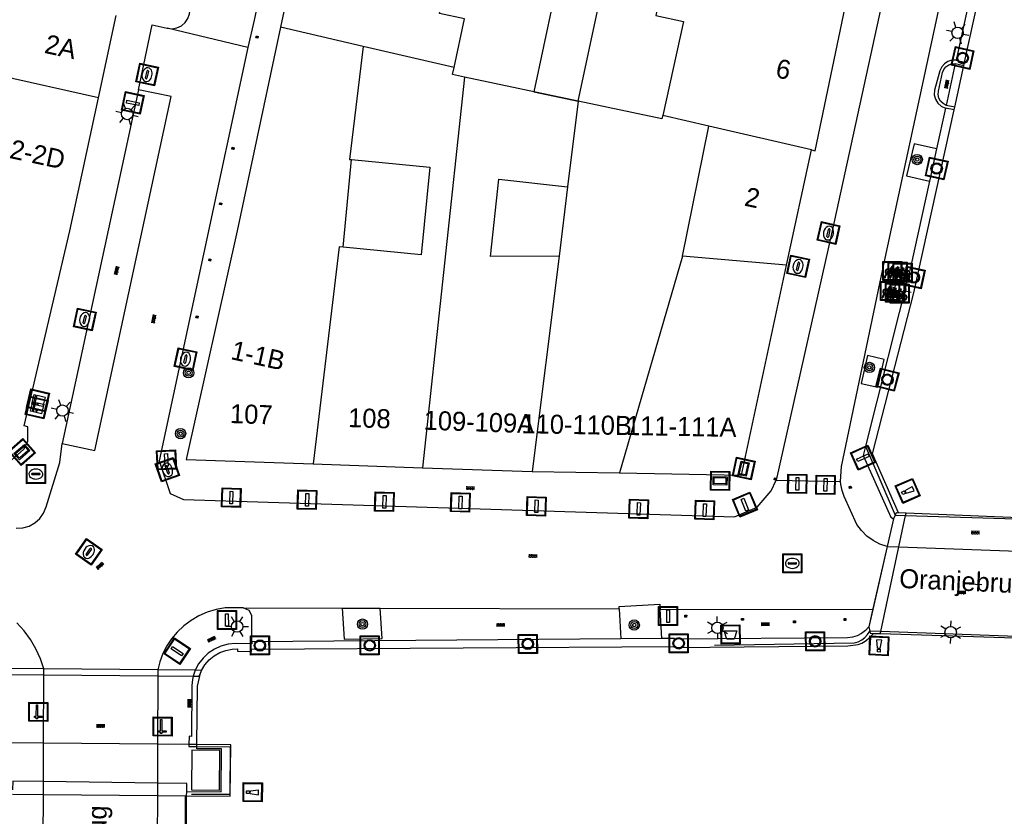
# Model space of a CAD drawing. Header units: metres. Extents: x 93870 to 95789, y 463036 to 464040.
# Tile 117 of 256: x 94283 to 94335, y 463469 to 463511. Entities that reach past the tile are written whole.
import ezdxf
from ezdxf.enums import TextEntityAlignment as Align

# ---------------------------------------------------------------- set-up
doc = ezdxf.new("R2010")
doc.units = ezdxf.units.M
doc.header["$LTSCALE"] = 25.4
for name, color, linetype in [('B_BEBOUWINGSGRENS_0', 1, 'Continuous'), ('B_LUIFEL_1', 200, 'Continuous'), ('B_TUSSENMUUR_0', 7, 'Continuous'), ('G_GRENS_ALGEMEEN_0', 7, 'Continuous'), ('K_KUNSTWERKGRENS_0', 1, 'Continuous'), ('K_KUNSTWERKGRENS_1', 1, 'Continuous'), ('Q_BALUSTRADE_LIJN_1', 193, 'Continuous'), ('Q_BOOM_0', 3, 'Continuous'), ('Q_BRANDKRAAN_0', 5, 'Continuous'), ('Q_CAI-KAST_0', 10, 'Continuous'), ('Q_FIETSENREK_0', 6, 'Continuous'), ('Q_INSPECTIE_OF_RIOOLPUT_0', 253, 'Continuous'), ('Q_KOLK_0', 254, 'Continuous'), ('Q_LICHTMAST_0', 2, 'Continuous'), ('Q_LICHTMAST_1', 2, 'Continuous'), ('Q_MEERPAAL_0', 7, 'Continuous'), ('Q_MEERRING_0', 7, 'Continuous'), ('Q_SLAGBOOM_0', 7, 'Continuous'), ('Q_STRAATNAAMBORD_0', 7, 'Continuous'), ('Q_VERKEERSBORDPAAL_0', 40, 'Continuous'), ('Q_WATERLEIDINGPUT_0', 5, 'Continuous'), ('Q_ZAND_ZOUTBAK_0', 7, 'Continuous'), ('S_GBKN_SYMBOOL_OV_GROOT_0', 7, 'Continuous'), ('S_GBKN_SYMBOOL_OV_GROOT_1', 7, 'Continuous'), ('T_HEK_LIJN_0', 6, 'Continuous'), ('V_WEGGRENS_0', 7, 'Continuous'), ('V_WEGGRENS_1', 7, 'Continuous'), ('W_WATERGRENS_0', 5, 'Continuous'), ('Z_GBKN_HUISNUMMER_0', 252, 'Continuous'), ('Z_KUNSTWERKNAAM_1', 252, 'Continuous')]:
    doc.layers.add(name, color=color, linetype=linetype)
for name, color, linetype, true_color in [('Q_AFSLUITPAAL_0', 7, 'Continuous', 0xf86a3a), ('Q_PAAL_STEEN_0', 7, 'Continuous', 0xa97373), ('Q_PAALTJE_0', 7, 'Continuous', 0x666666)]:
    doc.layers.add(name, color=color, linetype=linetype, true_color=true_color)

# ---------------------------------------------------------------- blocks, each defined once
blk = doc.blocks.new('Q_ZAND_ZOUTBAK')
for points in [[(-0.5, 0.5), (0.5, 0.5), (0.5, -0.5), (-0.5, -0.5)], [(-0.336, 0.197), (0.331, 0.197), (0.19, -0.251), (-0.196, -0.251)]]:
    blk.add_lwpolyline(points, close=True)
blk.add_lwpolyline([(-0.442, 0.464), (0.438, 0.464, -0.414214), (0.459, 0.442), (0.459, -0.437, -0.414214), (0.438, -0.459), (-0.442, -0.459, -0.414214), (-0.463, -0.437), (-0.463, 0.442), (-0.463, 0.444), (-0.463, 0.446), (-0.463, 0.448), (-0.462, 0.45), (-0.461, 0.451), (-0.46, 0.453), (-0.459, 0.455), (-0.458, 0.456), (-0.457, 0.457), (-0.456, 0.459), (-0.454, 0.46), (-0.453, 0.461), (-0.451, 0.462), (-0.449, 0.462), (-0.447, 0.463), (-0.446, 0.463), (-0.444, 0.464), (-0.442, 0.464)], format="xyb")
blk = doc.blocks.new('Q_STRAATNAAMBORD')
for points in [[(-0.5, 0.5), (0.5, 0.5), (0.5, -0.5), (-0.5, -0.5)], [(-0.369, 0.22), (0.358, 0.22), (0.358, -0.214), (-0.369, -0.214)]]:
    blk.add_lwpolyline(points, close=True)
for points in [[(-0.442, 0.464), (0.438, 0.464, -0.414214), (0.459, 0.442), (0.459, -0.437, -0.414214), (0.438, -0.459), (-0.442, -0.459, -0.414214), (-0.463, -0.437), (-0.463, 0.442), (-0.463, 0.444), (-0.463, 0.446), (-0.463, 0.448), (-0.462, 0.45), (-0.461, 0.451), (-0.46, 0.453), (-0.459, 0.455), (-0.458, 0.456), (-0.457, 0.457), (-0.456, 0.459), (-0.454, 0.46), (-0.453, 0.461), (-0.451, 0.462), (-0.449, 0.462), (-0.447, 0.463), (-0.446, 0.463), (-0.444, 0.464), (-0.442, 0.464)], [(-0.287, 0.16), (0.281, 0.16, -0.414214), (0.303, 0.139), (0.303, -0.134, -0.414214), (0.281, -0.156), (-0.287, -0.156, -0.414214), (-0.308, -0.134), (-0.308, 0.139), (-0.308, 0.14), (-0.308, 0.142), (-0.307, 0.144), (-0.307, 0.146), (-0.306, 0.148), (-0.305, 0.149), (-0.304, 0.151), (-0.303, 0.152), (-0.302, 0.154), (-0.3, 0.155), (-0.299, 0.156), (-0.297, 0.157), (-0.296, 0.158), (-0.294, 0.159), (-0.292, 0.159), (-0.29, 0.16), (-0.288, 0.16), (-0.287, 0.16)]]:
    blk.add_lwpolyline(points, format="xyb")
blk = doc.blocks.new('Q_CAI-KAST')
for points in [[(-0.5, 0.5), (0.5, 0.5), (0.5, -0.5), (-0.5, -0.5)], [(-0.262, 0.264), (0.25, 0.264), (0.25, 0.187), (-0.262, 0.187)], [(-0.262, 0.107), (0.25, 0.107), (0.25, -0.332), (-0.262, -0.332)]]:
    blk.add_lwpolyline(points, close=True)
blk.add_lwpolyline([(-0.442, 0.464), (0.438, 0.464, -0.414214), (0.459, 0.442), (0.459, -0.437, -0.414214), (0.438, -0.459), (-0.442, -0.459, -0.414214), (-0.463, -0.437), (-0.463, 0.442), (-0.463, 0.444), (-0.463, 0.446), (-0.463, 0.448), (-0.462, 0.45), (-0.461, 0.451), (-0.46, 0.453), (-0.459, 0.455), (-0.458, 0.456), (-0.457, 0.457), (-0.456, 0.459), (-0.454, 0.46), (-0.453, 0.461), (-0.451, 0.462), (-0.449, 0.462), (-0.447, 0.463), (-0.446, 0.463), (-0.444, 0.464), (-0.442, 0.464)], format="xyb")
blk.add_circle((-0.177, -0.034), 0.0354)
blk = doc.blocks.new('Q_LICHTMAST')
for points in [[(0, 0.3), (0, 0.6)], [(-0.26, 0.15), (-0.52, 0.3)], [(0.26, 0.15), (0.52, 0.3)], [(-0.26, -0.15), (-0.52, -0.3)], [(0, -0.3), (0, -0.6)], [(0.26, -0.15), (0.52, -0.3)]]:
    blk.add_lwpolyline(points)
blk.add_circle((0, 0), 0.3)
blk = doc.blocks.new('Q_VERKEERSBORDPAAL')
for points in [[(-0.5, 0.5), (0.5, 0.5), (0.5, -0.5), (-0.5, -0.5)], [(-0.08, 0.333), (0.071, 0.333), (0.071, -0.329), (-0.08, -0.329)]]:
    blk.add_lwpolyline(points, close=True)
blk.add_lwpolyline([(-0.442, 0.464), (0.438, 0.464, -0.414214), (0.459, 0.442), (0.459, -0.437, -0.414214), (0.438, -0.459), (-0.442, -0.459, -0.414214), (-0.463, -0.437), (-0.463, 0.442), (-0.463, 0.444), (-0.463, 0.446), (-0.463, 0.448), (-0.462, 0.45), (-0.461, 0.451), (-0.46, 0.453), (-0.459, 0.455), (-0.458, 0.456), (-0.457, 0.457), (-0.456, 0.459), (-0.454, 0.46), (-0.453, 0.461), (-0.451, 0.462), (-0.449, 0.462), (-0.447, 0.463), (-0.446, 0.463), (-0.444, 0.464), (-0.442, 0.464)], format="xyb")
blk = doc.blocks.new('Q_AFSLUITPAAL')
for points in [[(-0.5, 0.5), (0.5, 0.5), (0.5, -0.5), (-0.5, -0.5)], [(-0.08, 0.333), (0.071, 0.333), (0.071, -0.329), (-0.08, -0.329)]]:
    blk.add_lwpolyline(points, close=True)
blk.add_lwpolyline([(-0.442, 0.464), (0.438, 0.464, -0.414214), (0.459, 0.442), (0.459, -0.437, -0.414214), (0.438, -0.459), (-0.442, -0.459, -0.414214), (-0.463, -0.437), (-0.463, 0.442), (-0.463, 0.444), (-0.463, 0.446), (-0.463, 0.448), (-0.462, 0.45), (-0.461, 0.451), (-0.46, 0.453), (-0.459, 0.455), (-0.458, 0.456), (-0.457, 0.457), (-0.456, 0.459), (-0.454, 0.46), (-0.453, 0.461), (-0.451, 0.462), (-0.449, 0.462), (-0.447, 0.463), (-0.446, 0.463), (-0.444, 0.464), (-0.442, 0.464)], format="xyb")
blk = doc.blocks.new('Q_PAAL_STEEN')
for points in [[(-0.5, 0.5), (0.5, 0.5), (0.5, -0.5), (-0.5, -0.5)], [(-0.08, 0.333), (0.071, 0.333), (0.071, -0.329), (-0.08, -0.329)]]:
    blk.add_lwpolyline(points, close=True)
blk.add_lwpolyline([(-0.442, 0.464), (0.438, 0.464, -0.414214), (0.459, 0.442), (0.459, -0.437, -0.414214), (0.438, -0.459), (-0.442, -0.459, -0.414214), (-0.463, -0.437), (-0.463, 0.442), (-0.463, 0.444), (-0.463, 0.446), (-0.463, 0.448), (-0.462, 0.45), (-0.461, 0.451), (-0.46, 0.453), (-0.459, 0.455), (-0.458, 0.456), (-0.457, 0.457), (-0.456, 0.459), (-0.454, 0.46), (-0.453, 0.461), (-0.451, 0.462), (-0.449, 0.462), (-0.447, 0.463), (-0.446, 0.463), (-0.444, 0.464), (-0.442, 0.464)], format="xyb")
blk = doc.blocks.new('Q_PAALTJE')
at = {"color": 251, "true_color": 0x666666, "xscale": 0.1, "yscale": 0.1, "zscale": 0.01}
blk.add_blockref('Q_PAAL_STEEN', (0, 0), dxfattribs=at)
blk = doc.blocks.new('Q_WATERLEIDINGPUT')
blk.add_lwpolyline([(-0.5, 0.5), (0.5, 0.5), (0.5, -0.5), (-0.5, -0.5)], close=True)
for points in [[(-0.442, 0.464), (0.438, 0.464, -0.414214), (0.459, 0.442), (0.459, -0.437, -0.414214), (0.438, -0.459), (-0.442, -0.459, -0.414214), (-0.463, -0.437), (-0.463, 0.442), (-0.463, 0.444), (-0.463, 0.446), (-0.463, 0.448), (-0.462, 0.45), (-0.461, 0.451), (-0.46, 0.453), (-0.459, 0.455), (-0.458, 0.456), (-0.457, 0.457), (-0.456, 0.459), (-0.454, 0.46), (-0.453, 0.461), (-0.451, 0.462), (-0.449, 0.462), (-0.447, 0.463), (-0.446, 0.463), (-0.444, 0.464), (-0.442, 0.464)], [(-0.345, 0.105, 0.380426), (-0.276, -0.18)], [(-0.008, 0.266, 0.240218), (-0.345, 0.105)], [(-0.194, 0.045, 0.853344), (-0.194, -0.032)], [(0.331, 0.111, 0.240191), (-0.008, 0.266)], [(0.185, -0.032, 0.849746), (0.185, 0.045)], [(0.267, -0.176, 0.380426), (0.331, 0.111)], [(-0.276, -0.18, 0.148452), (0.012, -0.257)], [(0.012, -0.257, 0.131742), (0.267, -0.176)]]:
    blk.add_lwpolyline(points, format="xyb")
for points in [[(-0.194, 0.045), (0.185, 0.045)], [(0.185, -0.032), (-0.194, -0.032)]]:
    blk.add_lwpolyline(points)
blk = doc.blocks.new('Q_INSPECTIE_OF_RIOOLPUT')
blk.add_lwpolyline([(-0.5, 0.5), (0.5, 0.5), (0.5, -0.5), (-0.5, -0.5)], close=True)
for points in [[(-0.442, 0.464), (0.438, 0.464, -0.414214), (0.459, 0.442), (0.459, -0.437, -0.414214), (0.438, -0.459), (-0.442, -0.459, -0.414214), (-0.463, -0.437), (-0.463, 0.442), (-0.463, 0.444), (-0.463, 0.446), (-0.463, 0.448), (-0.462, 0.45), (-0.461, 0.451), (-0.46, 0.453), (-0.459, 0.455), (-0.458, 0.456), (-0.457, 0.457), (-0.456, 0.459), (-0.454, 0.46), (-0.453, 0.461), (-0.451, 0.462), (-0.449, 0.462), (-0.447, 0.463), (-0.446, 0.463), (-0.444, 0.464), (-0.442, 0.464)], [(-0.345, 0.105, 0.380426), (-0.276, -0.18)], [(-0.008, 0.266, 0.240218), (-0.345, 0.105)], [(-0.194, 0.045, 0.853344), (-0.194, -0.032)], [(0.331, 0.111, 0.240191), (-0.008, 0.266)], [(0.185, -0.032, 0.849746), (0.185, 0.045)], [(0.267, -0.176, 0.380426), (0.331, 0.111)], [(-0.276, -0.18, 0.148452), (0.012, -0.257)], [(0.012, -0.257, 0.131742), (0.267, -0.176)]]:
    blk.add_lwpolyline(points, format="xyb")
for points in [[(-0.194, 0.045), (0.185, 0.045)], [(0.185, -0.032), (-0.194, -0.032)]]:
    blk.add_lwpolyline(points)
blk = doc.blocks.new('Q_KOLK')
blk.add_lwpolyline([(-0.5, 0.5), (0.5, 0.5), (0.5, -0.5), (-0.5, -0.5)], close=True)
for points in [[(-0.442, 0.464), (0.438, 0.464, -0.414214), (0.459, 0.442), (0.459, -0.437, -0.414214), (0.438, -0.459), (-0.442, -0.459, -0.414214), (-0.463, -0.437), (-0.463, 0.442, -0.414214), (-0.442, 0.464)], [(-0.345, 0.105, 0.380426), (-0.276, -0.18)], [(-0.008, 0.266, 0.240218), (-0.345, 0.105)], [(-0.194, 0.045, 0.853344), (-0.194, -0.032)], [(0.331, 0.111, 0.240191), (-0.008, 0.266)], [(0.185, -0.032, 0.849746), (0.185, 0.045)], [(0.267, -0.176, 0.380426), (0.331, 0.111)], [(-0.276, -0.18, 0.148452), (0.012, -0.257)], [(0.012, -0.257, 0.131742), (0.267, -0.176)]]:
    blk.add_lwpolyline(points, format="xyb")
for points in [[(-0.194, 0.045), (0.185, 0.045)], [(0.185, -0.032), (-0.194, -0.032)]]:
    blk.add_lwpolyline(points)
blk = doc.blocks.new('Q_BRANDKRAAN')
blk.add_lwpolyline([(-0.5, 0.5), (0.5, 0.5), (0.5, -0.5), (-0.5, -0.5)], close=True)
for points in [[(-0.442, 0.464), (0.438, 0.464, -0.414214), (0.459, 0.442), (0.459, -0.437, -0.414214), (0.438, -0.459), (-0.442, -0.459, -0.414214), (-0.463, -0.437), (-0.463, 0.442), (-0.463, 0.444), (-0.463, 0.446), (-0.463, 0.448), (-0.462, 0.45), (-0.461, 0.451), (-0.46, 0.453), (-0.459, 0.455), (-0.458, 0.456), (-0.457, 0.457), (-0.456, 0.459), (-0.454, 0.46), (-0.453, 0.461), (-0.451, 0.462), (-0.449, 0.462), (-0.447, 0.463), (-0.446, 0.463), (-0.444, 0.464), (-0.442, 0.464)], [(-0.345, 0.105, 0.380426), (-0.276, -0.18)], [(-0.008, 0.266, 0.240218), (-0.345, 0.105)], [(-0.194, 0.045, 0.853344), (-0.194, -0.032)], [(0.331, 0.111, 0.240191), (-0.008, 0.266)], [(0.185, -0.032, 0.849746), (0.185, 0.045)], [(0.267, -0.176, 0.380426), (0.331, 0.111)], [(-0.276, -0.18, 0.148452), (0.012, -0.257)], [(0.012, -0.257, 0.131742), (0.267, -0.176)]]:
    blk.add_lwpolyline(points, format="xyb")
for points in [[(-0.194, 0.045), (0.185, 0.045)], [(0.185, -0.032), (-0.194, -0.032)]]:
    blk.add_lwpolyline(points)
blk = doc.blocks.new('Q_SLAGBOOM')
blk.add_lwpolyline([(-0.5, 0.5), (0.5, 0.5), (0.5, -0.5), (-0.5, -0.5)], close=True)
blk.add_lwpolyline([(-0.442, 0.464), (0.438, 0.464, -0.414214), (0.459, 0.442), (0.459, -0.437, -0.414214), (0.438, -0.459), (-0.442, -0.459, -0.414214), (-0.463, -0.437), (-0.463, 0.442), (-0.463, 0.444), (-0.463, 0.446), (-0.463, 0.448), (-0.462, 0.45), (-0.461, 0.451), (-0.46, 0.453), (-0.459, 0.455), (-0.458, 0.456), (-0.457, 0.457), (-0.456, 0.459), (-0.454, 0.46), (-0.453, 0.461), (-0.451, 0.462), (-0.449, 0.462), (-0.447, 0.463), (-0.446, 0.463), (-0.444, 0.464), (-0.442, 0.464)], format="xyb")
for points in [[(-0.29, 0.043), (-0.375, 0.043), (-0.375, 0.105)], [(-0.375, 0.105), (-0.29, 0.105)], [(-0.29, 0.105), (-0.29, 0.204)], [(-0.29, 0.204), (-0.226, 0.204), (-0.226, 0.105)], [(-0.226, 0.043), (-0.226, -0.197), (-0.29, -0.197), (-0.29, 0.043)], [(-0.226, 0.105), (0.37, 0.105), (0.37, 0.043), (-0.226, 0.043)]]:
    blk.add_lwpolyline(points)
blk = doc.blocks.new('Q_MEERRING')
blk.add_lwpolyline([(-0.5, 0.5), (0.5, 0.5), (0.5, -0.5), (-0.5, -0.5)], close=True)
blk.add_lwpolyline([(-0.442, 0.464), (0.438, 0.464, -0.414214), (0.459, 0.442), (0.459, -0.437, -0.414214), (0.438, -0.459), (-0.442, -0.459, -0.414214), (-0.463, -0.437), (-0.463, 0.442), (-0.463, 0.444), (-0.463, 0.446), (-0.463, 0.448), (-0.462, 0.45), (-0.461, 0.451), (-0.46, 0.453), (-0.459, 0.455), (-0.458, 0.456), (-0.457, 0.457), (-0.456, 0.459), (-0.454, 0.46), (-0.453, 0.461), (-0.451, 0.462), (-0.449, 0.462), (-0.447, 0.463), (-0.446, 0.463), (-0.444, 0.464), (-0.442, 0.464)], format="xyb")
for radius in [0.3, 0.3, 0.25, 0.25]:
    blk.add_circle((0, 0), radius)
blk = doc.blocks.new('Q_FIETSENREK')
for points in [[(-0.5, 0.5), (0.5, 0.5), (0.5, -0.5), (-0.5, -0.5)], [(-0.063, 0.145), (0.184, 0.054), (0.037, -0.093)]]:
    blk.add_lwpolyline(points, close=True)
for points in [[(-0.442, 0.464), (0.438, 0.464, -0.414214), (0.459, 0.442), (0.459, -0.437, -0.414214), (0.438, -0.459), (-0.442, -0.459, -0.414214), (-0.463, -0.437), (-0.463, 0.442), (-0.463, 0.444), (-0.463, 0.446), (-0.463, 0.448), (-0.462, 0.45), (-0.461, 0.451), (-0.46, 0.453), (-0.459, 0.455), (-0.458, 0.456), (-0.457, 0.457), (-0.456, 0.459), (-0.454, 0.46), (-0.453, 0.461), (-0.451, 0.462), (-0.449, 0.462), (-0.447, 0.463), (-0.446, 0.463), (-0.444, 0.464), (-0.442, 0.464)], [(-0.181, 0.106, 0.847256), (-0.324, -0.144)], [(-0.193, 0.075, 0.842492), (-0.305, -0.118)], [(-0.171, 0.065, 0.053288), (-0.193, 0.075)], [(-0.185, -0.134, 0.502492), (-0.147, 0.044)], [(-0.149, 0.089, 0.06236), (-0.181, 0.106)], [(-0.165, -0.161, 0.494489), (-0.125, 0.068)], [(-0.324, -0.144, 0.089606), (-0.421, -0.348)], [(-0.296, -0.162, 0.110942), (-0.375, -0.348)], [(-0.294, -0.105, 0.006942), (-0.305, -0.118)], [(-0.296, -0.162, 0.02458), (-0.283, -0.168)], [(-0.212, -0.105, 0.381614), (-0.294, -0.105)], [(-0.283, -0.168, 0.148109), (-0.198, -0.173)], [(-0.223, -0.136, 0.533998), (-0.276, -0.136)], [(-0.276, -0.136, 0.009682), (-0.271, -0.138)], [(-0.271, -0.138, 0.120201), (-0.218, -0.144)], [(-0.218, -0.144, 0.003554), (-0.223, -0.136)], [(-0.185, -0.134, 0.017985), (-0.212, -0.105)], [(-0.122, -0.348, 0.075837), (-0.198, -0.173)], [(-0.075, -0.348, 0.094234), (-0.165, -0.161)], [(0.095, -0.16, 0.385208), (0.186, -0.333)], [(0.209, -0.054, 0.224648), (0.108, -0.128)], [(0.126, -0.171, 0.376993), (0.197, -0.303)], [(0.212, -0.086, 0.20829), (0.139, -0.139)], [(0.186, -0.333, 1), (0.287, -0.06)], [(0.197, -0.303, 1), (0.276, -0.09)], [(0.287, -0.06, 0.086253), (0.238, -0.051)], [(0.276, -0.09, 0.079305), (0.241, -0.083)]]:
    blk.add_lwpolyline(points, format="xyb")
for points in [[(-0.171, 0.065), (-0.263, -0.038), (-0.239, -0.059), (-0.147, 0.044)], [(0.081, 0.221), (-0.003, 0.252), (-0.149, 0.089)], [(-0.125, 0.068), (-0.086, 0.111), (0.018, -0.131), (0.095, -0.16)], [(0.238, -0.051), (0.229, 0.053), (0.261, 0.093), (0.302, 0.078), (0.314, 0.11), (0.192, 0.155), (0.18, 0.123), (0.231, 0.104), (0.207, 0.076), (-0.04, 0.167), (0, 0.216), (0.07, 0.191), (0.081, 0.221)], [(0.209, -0.054), (0.199, 0.029), (0.057, -0.108)], [(-0.421, -0.348), (-0.375, -0.348)], [(-0.122, -0.348), (-0.075, -0.348)], [(0.057, -0.108), (0.108, -0.128)], [(0.126, -0.171), (0.253, -0.218), (0.241, -0.083)], [(0.139, -0.139), (0.222, -0.17), (0.212, -0.086)]]:
    blk.add_lwpolyline(points)
blk = doc.blocks.new('Q_BOOM')
for radius in [0.27, 0.18, 0.09]:
    blk.add_circle((0, 0), radius)
blk = doc.blocks.new('Q_MEERPAAL')
for points in [[(-0.5, 0.5), (0.5, 0.5), (0.5, -0.5), (-0.5, -0.5)], [(-0.076, 0.32), (0.068, 0.32), (0.068, 0.17), (-0.076, 0.17)]]:
    blk.add_lwpolyline(points, close=True)
blk.add_lwpolyline([(-0.442, 0.464), (0.438, 0.464, -0.414214), (0.459, 0.442), (0.459, -0.437, -0.414214), (0.438, -0.459), (-0.442, -0.459, -0.414214), (-0.463, -0.437), (-0.463, 0.442), (-0.463, 0.444), (-0.463, 0.446), (-0.463, 0.448), (-0.462, 0.45), (-0.461, 0.451), (-0.46, 0.453), (-0.459, 0.455), (-0.458, 0.456), (-0.457, 0.457), (-0.456, 0.459), (-0.454, 0.46), (-0.453, 0.461), (-0.451, 0.462), (-0.449, 0.462), (-0.447, 0.463), (-0.446, 0.463), (-0.444, 0.464), (-0.442, 0.464)], format="xyb")
for points in [[(-0.076, 0.124), (-0.136, -0.311)], [(-0.076, 0.124), (0.068, 0.124)], [(0.068, 0.124), (0.122, -0.311)], [(-0.136, -0.311), (0.122, -0.311)]]:
    blk.add_lwpolyline(points)
blk = doc.blocks.new('S_GBKN_SYMBOOL_OV_GROOT')
for points in [[(-0.21875, 0.0625), (0.21875, 0.0625)], [(-0.21875, 0), (0.21875, 0)], [(-0.1875, 0.0625), (-0.1875, 0)], [(-0.125, 0.09375), (-0.125, 0.0625)], [(-0.125, 0), (-0.125, -0.0625)], [(-0.0625, 0.0625), (-0.0625, 0)], [(0, 0.09375), (0, 0.0625)], [(0, 0), (0, -0.0625)], [(0.0625, 0.0625), (0.0625, 0)], [(0.125, 0.09375), (0.125, 0.0625)], [(0.125, 0), (0.125, -0.0625)], [(0.1875, 0.0625), (0.1875, 0)], [(-0.21875, -0.0625), (0.21875, -0.0625)], [(-0.1875, -0.0625), (-0.1875, -0.09375)], [(-0.0625, -0.0625), (-0.0625, -0.09375)], [(0.0625, -0.0625), (0.0625, -0.09375)], [(0.1875, -0.0625), (0.1875, -0.09375)]]:
    blk.add_lwpolyline(points)

msp = doc.modelspace()

# ---------------------------------------------------------------- linework, layer by layer
at = {"layer": 'B_BEBOUWINGSGRENS_0'}
for p, q in [((94297.719, 463516.102), (94296.564, 463510.678)), ((94287.01, 463506.98), (94287.94, 463511.296)), ((94312.207, 463506.798), (94306.229, 463508.068)), ((94285.51, 463500), (94287.01, 463506.98)), ((94323.146, 463498.185), (94324.45, 463504.24)), ((94299.86, 463499.13), (94300.3, 463503.73)), ((94311.648, 463502.297), (94311.196, 463498.662)), ((94320.775, 463487.165), (94323.146, 463498.185)), ((94291.62, 463487.98), (94298.286, 463487.753)), ((94298.286, 463487.753), (94304.023, 463487.557)), ((94304.023, 463487.557), (94309.79, 463487.36)), ((94309.79, 463487.36), (94314.374, 463487.279)), ((94314.374, 463487.279), (94320.775, 463487.165))]:
    msp.add_line(p, q, dxfattribs=at)
for points in [[(94305.689, 463508.574), (94306.23, 463511.12), (94304.92, 463511.41), (94305.595, 463514.425)], [(94316.81, 463513.695), (94316.28, 463511.3), (94317.73, 463510.98), (94316.64, 463506.048)], [(94324.45, 463504.24), (94324.65, 463504.2), (94326.216, 463511.742)], [(94296.564, 463510.678), (94294.29, 463500), (94291.62, 463487.98)], [(94306.229, 463508.068), (94305.61, 463508.2), (94305.689, 463508.574)], [(94316.64, 463506.048), (94316.6, 463505.865), (94312.207, 463506.798)], [(94300.3, 463503.73), (94304.41, 463503.33), (94303.96, 463498.73), (94299.86, 463499.13)], [(94311.196, 463498.662), (94307.6, 463498.64), (94308.04, 463502.7), (94311.648, 463502.297)], [(94282.28, 463487.82), (94283.09, 463488.53), (94283.3, 463488.93), (94283.3, 463489.7), (94283.1, 463489.75), (94285.51, 463500)]]:
    msp.add_lwpolyline(points, dxfattribs=at)
at = {"layer": 'B_LUIFEL_1'}
msp.add_lwpolyline([(94312.207, 463506.798), (94313.216, 463511.546), (94310.886, 463512.041), (94309.877, 463507.293), (94312.207, 463506.798)], dxfattribs=at)
at = {"layer": 'B_TUSSENMUUR_0'}
for p, q in [((94300.91, 463509.676), (94296.564, 463510.678)), ((94305.689, 463508.574), (94300.91, 463509.676)), ((94287.01, 463506.98), (94279.198, 463508.713)), ((94306.229, 463508.068), (94304.023, 463487.557)), ((94312.207, 463506.798), (94311.648, 463502.297)), ((94319.067, 463505.488), (94316.64, 463506.048)), ((94317.678, 463498.667), (94319.067, 463505.488)), ((94324.45, 463504.24), (94319.067, 463505.488)), ((94311.196, 463498.662), (94309.79, 463487.36)), ((94317.678, 463498.667), (94314.374, 463487.279)), ((94323.146, 463498.185), (94317.678, 463498.667))]:
    msp.add_line(p, q, dxfattribs=at)
for points in [[(94300.91, 463509.676), (94300.2, 463503.74), (94300.3, 463503.73)], [(94299.86, 463499.13), (94299.65, 463499.15), (94298.286, 463487.753)]]:
    msp.add_lwpolyline(points, dxfattribs=at)
at = {"layer": 'G_GRENS_ALGEMEEN_0'}
for p, q in [((94332.045, 463508.954), (94332.497, 463508.848)), ((94332.006, 463508.777), (94331.522, 463506.579)), ((94332.006, 463508.777), (94332.458, 463508.671)), ((94331.947, 463506.347), (94331.491, 463506.437)), ((94331.978, 463506.488), (94331.522, 463506.579)), ((94331.023, 463504.297), (94330.647, 463502.596)), ((94316.599, 463478.589), (94314.446, 463478.571))]:
    msp.add_line(p, q, dxfattribs=at)
msp.add_lwpolyline([(94331.522, 463506.579), (94331.362, 463506.669), (94331.235, 463506.801), (94331.15, 463506.964), (94331.115, 463507.144), (94331.133, 463507.327), (94331.335, 463508.3), (94331.406, 463508.462), (94331.518, 463508.6), (94331.663, 463508.703), (94331.829, 463508.763), (94332.006, 463508.777)], dxfattribs=at)
at = {"layer": 'K_KUNSTWERKGRENS_0'}
for p, q in [((94292.364, 463476.766), (94292.429, 463476.916)), ((94290.125, 463476.637), (94291.991, 463476.62)), ((94284.124, 463473.093), (94281.478, 463473.118)), ((94290.113, 463473.036), (94284.124, 463473.093)), ((94291.762, 463473.02), (94290.113, 463473.036)), ((94292.181, 463473.016), (94291.762, 463473.02)), ((94282.499, 463470.421), (94284.115, 463470.406)), ((94284.115, 463470.406), (94290.104, 463470.35)), ((94290.104, 463470.35), (94291.588, 463470.336)), ((94291.588, 463470.336), (94291.642, 463470.335))]:
    msp.add_line(p, q, dxfattribs=at)
for points in [[(94291.991, 463476.62), (94292.299, 463476.617), (94292.364, 463476.766)], [(94282.297, 463476.706), (94284.134, 463476.69), (94284.136, 463476.69)], [(94284.136, 463476.69), (94290.123, 463476.637), (94290.125, 463476.637)], [(94291.642, 463470.335), (94293.926, 463470.314), (94293.964, 463472.999), (94292.181, 463473.016)], [(94291.908, 463472.724), (94291.889, 463470.636), (94293.373, 463470.622), (94293.392, 463472.71), (94291.908, 463472.724)]]:
    msp.add_lwpolyline(points, dxfattribs=at)
at = {"layer": 'K_KUNSTWERKGRENS_1'}
for p, q in [((94328.857, 463485.072), (94328.767, 463484.87)), ((94337.488, 463484.846), (94329.425, 463485.163)), ((94328.767, 463484.87), (94328.429, 463483.416)), ((94327.461, 463479.194), (94327.512, 463478.972)), ((94327.703, 463478.859), (94328.067, 463478.845)), ((94328.067, 463478.845), (94335.671, 463478.608)), ((94284.137, 463476.99), (94282.234, 463477.007)), ((94290.126, 463476.937), (94284.137, 463476.99)), ((94292.087, 463476.919), (94290.126, 463476.937)), ((94292.429, 463476.916), (94292.087, 463476.919)), ((94292.214, 463476.084), (94292.364, 463476.766)), ((94292.181, 463473.016), (94292.214, 463476.084)), ((94292.18, 463472.918), (94292.181, 463473.016)), ((94290.106, 463470.998), (94284.117, 463471.081)), ((94291.642, 463470.335), (94291.643, 463470.558)), ((94291.611, 463464.553), (94291.642, 463470.335))]:
    msp.add_line(p, q, dxfattribs=at)
for points in [[(94329.425, 463485.163), (94328.906, 463485.183), (94328.857, 463485.072)], [(94328.429, 463483.416), (94327.626, 463479.911), (94327.461, 463479.194)], [(94327.512, 463478.972), (94327.536, 463478.865), (94327.703, 463478.859)], [(94292.364, 463476.766), (94292.364, 463476.767), (94292.395, 463476.842), (94292.429, 463476.916)], [(94291.643, 463470.558), (94293.452, 463470.542), (94293.473, 463472.791), (94292.179, 463472.801), (94292.18, 463472.918)], [(94284.117, 463471.081), (94282.505, 463471.103), (94282.501, 463470.646)], [(94291.643, 463470.558), (94291.645, 463470.977), (94290.106, 463470.998)]]:
    msp.add_lwpolyline(points, dxfattribs=at)
at = {"layer": 'Q_BALUSTRADE_LIJN_1'}
for p, q in [((94328.86, 463485.065), (94329.4, 463485.048)), ((94329.4, 463485.048), (94336.967, 463484.81)), ((94328.091, 463478.959), (94327.517, 463478.98)), ((94335.686, 463478.681), (94328.091, 463478.959)), ((94291.556, 463464.553), (94291.588, 463470.336)), ((94291.588, 463470.336), (94291.588, 463470.345))]:
    msp.add_line(p, q, dxfattribs=at)
at = {"layer": 'T_HEK_LIJN_0'}
for p, q in [((94327.291, 463488.69), (94328.857, 463485.072)), ((94328.857, 463485.072), (94328.86, 463485.065)), ((94327.512, 463478.972), (94327.517, 463478.98))]:
    msp.add_line(p, q, dxfattribs=at)
for points in [[(94319.359, 463478.246), (94326.702, 463478.354), (94326.904, 463478.418), (94327.092, 463478.515), (94327.26, 463478.645), (94327.403, 463478.801), (94327.512, 463478.972)], [(94292.18, 463472.918), (94293.925, 463472.905), (94293.906, 463470.392), (94291.89, 463470.405)]]:
    msp.add_lwpolyline(points, dxfattribs=at)
at = {"layer": 'V_WEGGRENS_0'}
for p, q in [((94333.113, 463513.794), (94332.045, 463508.954)), ((94294.854, 463509.616), (94290.621, 463510.626)), ((94294.854, 463509.616), (94290.194, 463487.913)), ((94289.115, 463507.388), (94285.112, 463488.832)), ((94331.491, 463506.437), (94331.023, 463504.297)), ((94284.976, 463487.823), (94285.112, 463488.832)), ((94322.6, 463486.91), (94325.98, 463486.84)), ((94328.429, 463483.416), (94327.67, 463480.104)), ((94294.613, 463480.202), (94299.815, 463480.186)), ((94299.815, 463480.186), (94301.803, 463480.18)), ((94301.803, 463480.18), (94314.355, 463480.143)), ((94314.355, 463480.143), (94314.446, 463478.571)), ((94316.599, 463478.589), (94316.506, 463480.137)), ((94316.506, 463480.137), (94327.67, 463480.104)), ((94327.67, 463480.104), (94327.461, 463479.194)), ((94314.446, 463478.571), (94295.062, 463478.413))]:
    msp.add_line(p, q, dxfattribs=at)
for points in [[(94355.121, 463636.27), (94336.22, 463548.88), (94325.54, 463500), (94322.6, 463486.91)], [(94325.98, 463486.84), (94326.028, 463487.618), (94328.268, 463498.316), (94353.896, 463617.101), (94357.391, 463633.587), (94357.502, 463633.999), (94357.68, 463634.387), (94357.918, 463634.741), (94358.211, 463635.051), (94358.551, 463635.31), (94358.928, 463635.509), (94359.573, 463635.707), (94360.238, 463635.829), (94360.912, 463635.871), (94361.586, 463635.834), (94362.251, 463635.718)], [(94290.621, 463510.626), (94290.878, 463510.605), (94291.131, 463510.651), (94291.363, 463510.762), (94291.558, 463510.93), (94291.703, 463511.143), (94291.787, 463511.386), (94291.856, 463511.829), (94291.986, 463512.384), (94292.008, 463512.64), (94291.964, 463512.893), (94291.857, 463513.126), (94291.692, 463513.324), (94291.483, 463513.472), (94291.242, 463513.562), (94290.439, 463513.73), (94291.704, 463519.546), (94292.023, 463521.011)], [(94295.316, 463519.687), (94295.257, 463519.609), (94295.206, 463519.525), (94295.162, 463519.436), (94295.127, 463519.344), (94295.101, 463519.249), (94295.021, 463518.824), (94294.885, 463518.254), (94294.86, 463517.999), (94294.903, 463517.746), (94295.01, 463517.514), (94295.174, 463517.317), (94295.384, 463517.17), (94295.625, 463517.082), (94296.423, 463516.909), (94295.181, 463511.059), (94294.854, 463509.616)], [(94289.115, 463507.388), (94289.825, 463510.804), (94290.621, 463510.626)], [(94332.045, 463508.954), (94331.826, 463508.948), (94331.618, 463508.883), (94331.435, 463508.762), (94331.293, 463508.597), (94331.201, 463508.398), (94330.908, 463507.38), (94330.899, 463507.138), (94330.961, 463506.904), (94331.089, 463506.698), (94331.27, 463506.537), (94331.491, 463506.437)], [(94285.112, 463488.832), (94286.827, 463488.457), (94290.82, 463507.044), (94289.115, 463507.388)], [(94331.023, 463504.297), (94329.84, 463504.553), (94329.444, 463502.881), (94330.647, 463502.596)], [(94330.647, 463502.596), (94329.655, 463498.07), (94327.291, 463488.69)], [(94328.279, 463493.239), (94327.401, 463493.444), (94327.06, 463491.984), (94327.938, 463491.779), (94328.279, 463493.239)], [(94327.291, 463488.69), (94327.166, 463488.193), (94328.617, 463484.968), (94328.767, 463484.87)], [(94282.693, 463484.374), (94283.039, 463484.393), (94283.373, 463484.49), (94283.676, 463484.659), (94283.933, 463484.892), (94284.132, 463485.176), (94284.261, 463485.498), (94284.976, 463487.823)], [(94290.194, 463487.913), (94290.78, 463486.21), (94291.48, 463485.89)], [(94291.48, 463485.89), (94320.41, 463484.98), (94321.6, 463485.48), (94322.33, 463486.34), (94322.6, 463486.91)], [(94328.429, 463483.416), (94328.05, 463483.547), (94327.694, 463483.733), (94327.37, 463483.97), (94327.084, 463484.252), (94326.844, 463484.574), (94326.173, 463486.051), (94326.115, 463486.203), (94326.067, 463486.359), (94326.028, 463486.518), (94325.999, 463486.678), (94325.98, 463486.84)], [(94314.355, 463480.143), (94314.348, 463480.272), (94316.491, 463480.396), (94316.506, 463480.137)], [(94294.613, 463480.202), (94293.66, 463480.2), (94293.187, 463480.116), (94292.727, 463479.976), (94292.286, 463479.784), (94291.871, 463479.541), (94291.487, 463479.252), (94291.14, 463478.919)], [(94295.062, 463478.413), (94295.06, 463479.79), (94294.918, 463480.062), (94294.613, 463480.202)], [(94299.815, 463480.186), (94299.921, 463478.554), (94301.904, 463478.598), (94301.803, 463480.18)], [(94284.137, 463476.99), (94283.958, 463477.527), (94283.725, 463478.043), (94283.44, 463478.533), (94283.107, 463478.991), (94282.728, 463479.412)], [(94291.14, 463478.919), (94290.852, 463478.572), (94290.604, 463478.196), (94290.398, 463477.795), (94290.239, 463477.373), (94290.126, 463476.937)], [(94327.461, 463479.194), (94327.287, 463479.003), (94327.081, 463478.847), (94326.85, 463478.73), (94326.603, 463478.657), (94326.346, 463478.629), (94317.261, 463478.548), (94317.258, 463478.594), (94316.599, 463478.589)], [(94295.062, 463478.413), (94295.059, 463478.317), (94294.195, 463478.334), (94293.814, 463478.295), (94293.445, 463478.194), (94293.097, 463478.035), (94292.78, 463477.822), (94292.501, 463477.56), (94292.268, 463477.256), (94292.087, 463476.919)]]:
    msp.add_lwpolyline(points, dxfattribs=at)
at = {"layer": 'V_WEGGRENS_1'}
for p, q in [((94328.429, 463483.416), (94329.045, 463483.395)), ((94329.045, 463483.395), (94336.617, 463483.132)), ((94284.136, 463476.69), (94284.137, 463476.99)), ((94290.126, 463476.937), (94290.125, 463476.637)), ((94284.124, 463473.093), (94284.136, 463476.69)), ((94290.125, 463476.637), (94290.113, 463473.036)), ((94284.117, 463471.081), (94284.124, 463473.093)), ((94290.113, 463473.036), (94290.106, 463470.998)), ((94284.115, 463470.406), (94284.117, 463471.081)), ((94290.106, 463470.998), (94290.104, 463470.35)), ((94284.096, 463464.612), (94284.115, 463470.406)), ((94290.104, 463470.35), (94290.084, 463464.565))]:
    msp.add_line(p, q, dxfattribs=at)
for points in [[(94292.087, 463476.919), (94292.032, 463476.763), (94291.991, 463476.62)], [(94291.991, 463476.62), (94291.987, 463476.604), (94291.952, 463476.442), (94291.927, 463476.279), (94291.913, 463476.114), (94291.896, 463473.453), (94291.775, 463473.456), (94291.762, 463473.02)], [(94291.762, 463473.02), (94291.759, 463472.925), (94292.18, 463472.918)]]:
    msp.add_lwpolyline(points, dxfattribs=at)
at = {"layer": 'W_WATERGRENS_0'}
for p, q in [((94332.458, 463508.671), (94332.497, 463508.848)), ((94331.978, 463506.488), (94332.458, 463508.671)), ((94331.947, 463506.347), (94331.978, 463506.488)), ((94329.045, 463483.395), (94329.4, 463485.048)), ((94329.4, 463485.048), (94329.425, 463485.163)), ((94328.091, 463478.959), (94329.045, 463483.395)), ((94328.067, 463478.845), (94328.091, 463478.959))]:
    msp.add_line(p, q, dxfattribs=at)
for points in [[(94332.497, 463508.848), (94339.707, 463541.571), (94343.022, 463556.724)], [(94329.425, 463485.163), (94329.425, 463485.163), (94329.017, 463485.179), (94327.666, 463488.276), (94329.834, 463496.743), (94331.947, 463506.347)], [(94326.369, 463478.203), (94326.91, 463478.268), (94327.095, 463478.346), (94327.269, 463478.446), (94327.43, 463478.566), (94327.575, 463478.704), (94327.703, 463478.859)], [(94292.429, 463476.916), (94292.603, 463477.206), (94292.823, 463477.462), (94293.084, 463477.677), (94293.376, 463477.846), (94293.693, 463477.963), (94294.026, 463478.024), (94294.307, 463478.04), (94294.313, 463477.919), (94295.045, 463477.911), (94295.049, 463478.023), (94317.285, 463478.167), (94317.294, 463478.112), (94326.369, 463478.203)]]:
    msp.add_lwpolyline(points, dxfattribs=at)
at = {"layer": 'Z_KUNSTWERKNAAM_1'}
msp.add_line((94332.405, 463481.474), (94333.404, 463481.429), dxfattribs=at)

# ---------------------------------------------------------------- block references
at = {"layer": 'Q_AFSLUITPAAL_0'}
for p, rotation in [((94323.709, 463486.71), 178.8135706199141), ((94325.185, 463486.659), 178.813570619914)]:
    msp.add_blockref('Q_AFSLUITPAAL', p, dxfattribs=dict(at, rotation=rotation))
at = {"layer": 'Q_BOOM_0'}
for p, rotation in [((94330.009, 463503.733), 76.675468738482), ((94291.745, 463492.538), 77.88162672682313), ((94327.498, 463492.821), 76.85357251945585), ((94291.321, 463489.345), 77.47623948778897), ((94300.876, 463479.346), 1.271104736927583), ((94315.147, 463479.297), 0.4790060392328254)]:
    msp.add_blockref('Q_BOOM', p, dxfattribs=dict(at, rotation=rotation))
at = {"layer": 'Q_BRANDKRAAN_0', "rotation": 77.88162672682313}
msp.add_blockref('Q_BRANDKRAAN', (94291.584, 463493.262), dxfattribs=at)
at = {"layer": 'Q_CAI-KAST_0', "rotation": 76.76882737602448}
for p in [(94283.763, 463490.719), (94283.831, 463491.095)]:
    msp.add_blockref('Q_CAI-KAST', p, dxfattribs=at)
at = {"layer": 'Q_FIETSENREK_0'}
for p in [(94328.695, 463497.879), (94328.982, 463497.853), (94329.249, 463497.79), (94328.581, 463496.831), (94328.84, 463496.75), (94329.093, 463496.7)]:
    msp.add_blockref('Q_FIETSENREK', p, dxfattribs=at)
at = {"layer": 'Q_INSPECTIE_OF_RIOOLPUT_0'}
for p, rotation in [((94286.508, 463483.138), 54.98090879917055), ((94323.447, 463482.538), 179.8306381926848)]:
    msp.add_blockref('Q_INSPECTIE_OF_RIOOLPUT', p, dxfattribs=dict(at, rotation=rotation))
at = {"layer": 'Q_KOLK_0'}
for p, rotation in [((94289.567, 463508.195), 78.2585054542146), ((94286.292, 463495.344), 77.82640127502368)]:
    msp.add_blockref('Q_KOLK', p, dxfattribs=dict(at, rotation=rotation))
at = {"layer": 'Q_LICHTMAST_0'}
for p, rotation in [((94332.129, 463510.388), 77.55645380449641), ((94288.515, 463506.128), 77.82640127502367), ((94329.105, 463496.921), 75.85457806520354), ((94285.117, 463490.554), 77.82640127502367), ((94294.291, 463479.215), 90.08321821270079), ((94319.513, 463479.15), 0.5108239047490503)]:
    msp.add_blockref('Q_LICHTMAST', p, dxfattribs=dict(at, rotation=rotation))
at = {"layer": 'Q_LICHTMAST_1', "rotation": 178.2173509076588}
msp.add_blockref('Q_LICHTMAST', (94331.763, 463478.921), dxfattribs=at)
at = {"layer": 'Q_MEERPAAL_0'}
for p, rotation in [((94329.51, 463486.34), 113.5682068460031), ((94328, 463478.2), 177.1261393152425), ((94295.11, 463470.52), 89.18916414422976)]:
    msp.add_blockref('Q_MEERPAAL', p, dxfattribs=dict(at, rotation=rotation))
at = {"layer": 'Q_MEERRING_0'}
for p, rotation in [((94332.393, 463509.066), 77.57431185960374), ((94331.03, 463503.265), 77.53540520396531), ((94329.831, 463497.546), 77.59189862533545), ((94328.443, 463492.176), 75.63781835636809), ((94317.48, 463478.338), 0.5108239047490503), ((94324.647, 463478.439), 0.5108239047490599), ((94295.49, 463478.225), 0.4670105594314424), ((94301.256, 463478.228), 0.3710414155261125), ((94309.56, 463478.305), 0.3710414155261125)]:
    msp.add_blockref('Q_MEERRING', p, dxfattribs=dict(at, rotation=rotation))
at = {"layer": 'Q_PAAL_STEEN_0'}
for p, rotation in [((94293.982, 463485.989), 178.1983417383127), ((94297.965, 463485.872), 178.1983417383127), ((94302.026, 463485.767), 178.1983417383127), ((94306.017, 463485.733), 178.1983417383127), ((94320.958, 463485.616), 22.79059084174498), ((94310.008, 463485.532), 178.1983417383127), ((94315.379, 463485.394), 178.1983417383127), ((94318.845, 463485.331), 178.1983417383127)]:
    msp.add_blockref('Q_PAAL_STEEN', p, dxfattribs=dict(at, rotation=rotation))
at = {"layer": 'Q_PAALTJE_0'}
for p, rotation in [((94295.342, 463510.165), 77.23177872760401), ((94294.076, 463504.318), 77.8816267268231), ((94293.429, 463501.409), 77.8816267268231), ((94292.86, 463498.465), 77.88162672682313), ((94292.189, 463495.471), 77.8816267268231), ((94322.552, 463486.961), 172.0457859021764), ((94326.493, 463486.525), 103.7815972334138), ((94317.85, 463479.761), 179.8306381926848), ((94320.83, 463479.595), 179.8306381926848), ((94323.563, 463479.469), 179.8306381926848), ((94326.213, 463479.586), 179.8306381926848)]:
    msp.add_blockref('Q_PAALTJE', p, dxfattribs=dict(at, rotation=rotation))
at = {"layer": 'Q_SLAGBOOM_0'}
for p, rotation in [((94283.853, 463474.74), 89.80607358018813), ((94290.376, 463473.97), 89.80705316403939)]:
    msp.add_blockref('Q_SLAGBOOM', p, dxfattribs=dict(at, rotation=rotation))
at = {"layer": 'Q_STRAATNAAMBORD_0'}
for p, rotation in [((94282.994, 463488.38), 41.23596513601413), ((94320.9, 463487.511), 77.85767188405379), ((94319.652, 463486.874), 178.9796862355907)]:
    msp.add_blockref('Q_STRAATNAAMBORD', p, dxfattribs=dict(at, rotation=rotation))
at = {"layer": 'Q_VERKEERSBORDPAAL_0'}
for p, rotation in [((94288.817, 463506.711), 77.82640127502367), ((94327.157, 463488.085), 114.2240516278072), ((94290.579, 463487.963), 2.690039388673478), ((94293.76, 463479.558), 0.1202428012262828), ((94316.924, 463479.767), 179.8306381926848), ((94291.145, 463477.926), 56.59217541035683)]:
    msp.add_blockref('Q_VERKEERSBORDPAAL', p, dxfattribs=dict(at, rotation=rotation))
at = {"layer": 'Q_WATERLEIDINGPUT_0'}
for p, rotation in [((94325.352, 463499.88), 77.34149069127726), ((94323.754, 463498.129), 77.84644954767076), ((94283.729, 463487.218), 0.06375640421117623), ((94290.631, 463487.452), 108.9882710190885)]:
    msp.add_blockref('Q_WATERLEIDINGPUT', p, dxfattribs=dict(at, rotation=rotation))
at = {"layer": 'Q_ZAND_ZOUTBAK_0', "rotation": 0.5108239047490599}
msp.add_blockref('Q_ZAND_ZOUTBAK', (94320.205, 463478.8), dxfattribs=at)
at = {"layer": 'S_GBKN_SYMBOOL_OV_GROOT_0'}
for p, rotation in [((94331.56, 463507.692), 77.5816418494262), ((94287.966, 463497.91), 77.87556330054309), ((94289.915, 463495.37), 77.87556330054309), ((94306.542, 463486.48), 178.0435440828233), ((94309.824, 463482.915), 178.1983417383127), ((94287.087, 463482.411), 42.19591700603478), ((94308.131, 463479.307), 0.4670105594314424), ((94322.024, 463479.343), 0.5108239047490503), ((94292.953, 463478.561), 24.55549736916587)]:
    msp.add_blockref('S_GBKN_SYMBOOL_OV_GROOT', p, dxfattribs=dict(at, rotation=rotation))
at = {"layer": 'S_GBKN_SYMBOOL_OV_GROOT_1'}
for p, rotation in [((94333.059, 463484.146), 177.7542574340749), ((94332.341, 463481.004), 178.0143690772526), ((94291.789, 463475.189), 89.63396655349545), ((94287.121, 463473.994), 179.4532062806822)]:
    msp.add_blockref('S_GBKN_SYMBOOL_OV_GROOT', p, dxfattribs=dict(at, rotation=rotation))

# ---------------------------------------------------------------- texts
at = {"layer": 'Z_GBKN_HUISNUMMER_0', "linetype": 'Continuous'}
for s, rotation, p in [('2A', 347.9, (94285.031, 463509.665)), ('6', 348.3, (94322.985, 463508.479)), ('2-2D', 347.9, (94283.816, 463504.015)), ('2', 347.9, (94321.355, 463501.742)), ('1-1B', 347.5, (94295.396, 463493.448)), ('107', 358.1, (94295.038, 463490.365)), ('108', 358.1, (94301.24, 463490.154)), ('109-109A', 358.1, (94306.992, 463489.957)), ('110-110B', 359, (94312.126, 463489.819)), ('111-111A', 359, (94317.619, 463489.722))]:
    msp.add_text(s, height=1, rotation=rotation, dxfattribs=at).set_placement(p, align=Align.MIDDLE)
at = {"layer": 'Z_KUNSTWERKNAAM_1', "linetype": 'Continuous'}
for s, rotation, p in [('Oranjebrug', 357.4209, (94332.405, 463481.474)), ('Rijnbrug', 89.5989, (94287.05, 463467.335))]:
    msp.add_text(s, height=1, rotation=rotation, dxfattribs=at).set_placement(p, align=Align.MIDDLE)

doc.saveas('drawing.dxf')
